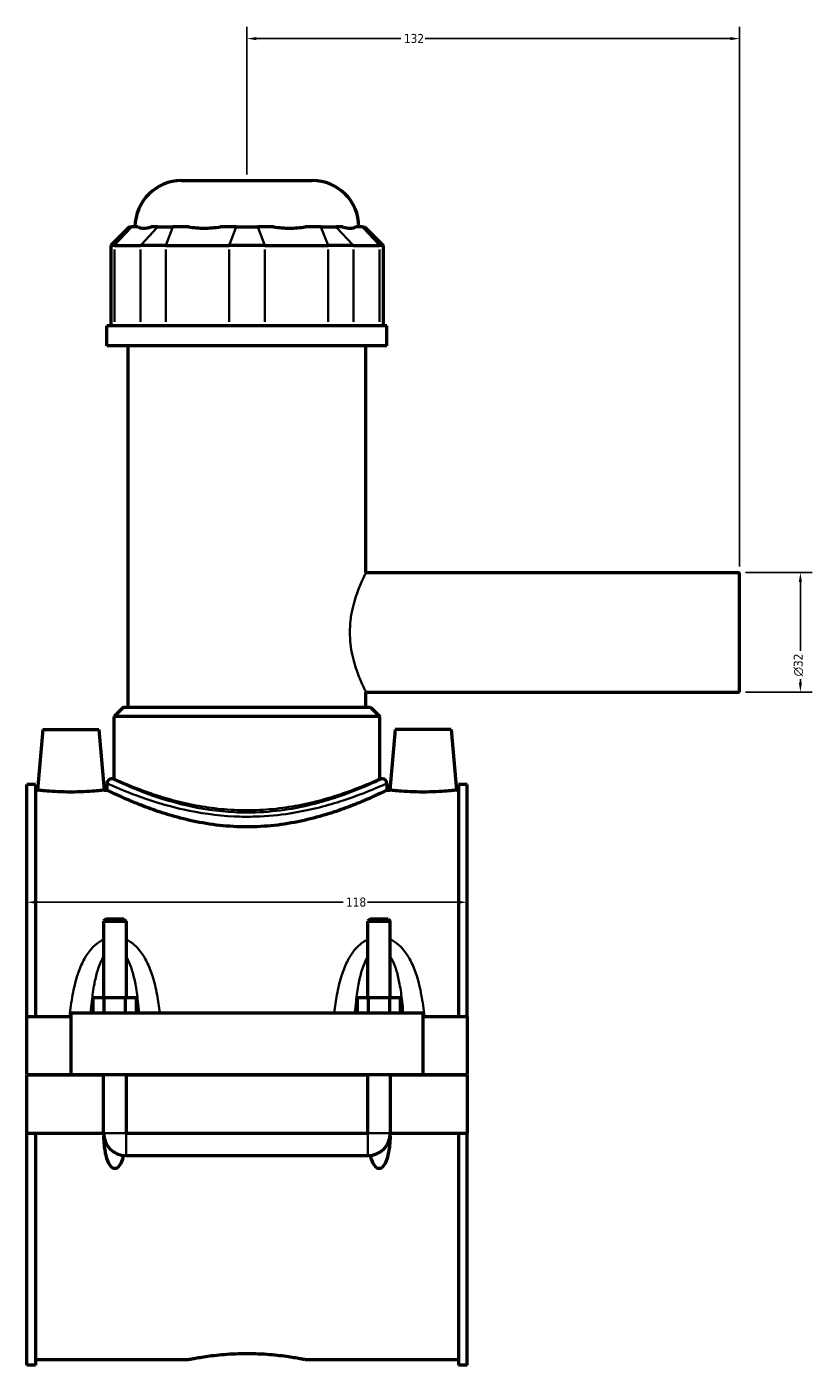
# Model space of a CAD drawing. Header units: millimetres. Extents: x -255 to 976, y -117 to 1161.
# Tile 1 of 7: x -255 to -45, y 269 to 627. Entities that reach past the tile are written whole.
import ezdxf

# ---------------------------------------------------------------- set-up
doc = ezdxf.new("R2010")
doc.units = ezdxf.units.MM
for name, color, linetype, lineweight in [('Dimension (ANSI)', 7, 'Continuous', 25), ('Visible (ANSI)', 7, 'Continuous', 50), ('Visible Narrow (ANSI)', 7, 'Continuous', 35)]:
    doc.layers.add(name, color=color, linetype=linetype, lineweight=lineweight)
doc.styles.add('Note Text (ANSI)', font='tahoma.ttf')
doc.dimstyles.new('Default - mm (ANSI)', dxfattribs={"dimtxt": 2.4, "dimasz": 2.5, "dimexe": 3.175, "dimexo": 1.6002, "dimgap": 0.8, "dimtad": 0, "dimtoh": 1, "dimdec": 0, "dimrnd": 1e-08, "dimzin": 4, "dimdsep": 46, "dimtxsty": 'Note Text (ANSI)', "dimcen": 0.09, "dimdle": 10, "dimclrd": 256, "dimclre": 256, "dimclrt": 5, "dimadec": 1, "dimazin": 1, "dimtfac": 1.27, "dimtofl": 0, "dimtmove": 0, "dimatfit": 3, "dimfxl": 1, "dimtolj": 1, "dimtzin": 4, "dimlwd": -1, "dimlwe": -1, "dimarcsym": 0})

# ---------------------------------------------------------------- blocks, each defined once
blk = doc.blocks.new('*D7')
at = {"layer": 'Defpoints', "color": 0, "transparency": 16777216}
for p in [(-255.45, 393.14), (-137.45, 393.14), (-137.45, 392.65)]:
    blk.add_point(p, dxfattribs=at)
at = {"layer": 'Dimension (ANSI)', "transparency": 16777216}
for p, q in [((-252.95, 392.65), (-170.71, 392.65)), ((-139.95, 392.65), (-164.19, 392.65))]:
    blk.add_line(p, q, dxfattribs=at)
for points in [[(-252.95, 393.07), (-252.95, 392.24), (-255.45, 392.65)], [(-139.95, 393.07), (-139.95, 392.24), (-137.45, 392.65)]]:
    blk.add_solid(points, dxfattribs=at)
at = {"layer": 'Dimension (ANSI)', "color": 5, "transparency": 16777216, "insert": (-169.91, 393.91), "char_height": 2.4, "attachment_point": 1, "style": 'Note Text (ANSI)'}
blk.add_mtext('\\A1;118', dxfattribs=at)
blk = doc.blocks.new('*D8')
at = {"layer": 'Defpoints', "color": 0, "transparency": 16777216}
for p in [(-196.45, 623.94), (-196.45, 585.94), (-64.45, 480.94)]:
    blk.add_point(p, dxfattribs=at)
at = {"layer": 'Dimension (ANSI)', "transparency": 16777216}
for p, q in [((-196.45, 587.54), (-196.45, 627.11)), ((-193.95, 623.94), (-155.2, 623.94)), ((-66.95, 623.94), (-148.7, 623.94)), ((-64.45, 482.54), (-64.45, 627.11))]:
    blk.add_line(p, q, dxfattribs=at)
for points in [[(-193.95, 624.36), (-193.95, 623.52), (-196.45, 623.94)], [(-66.95, 624.36), (-66.95, 623.52), (-64.45, 623.94)]]:
    blk.add_solid(points, dxfattribs=at)
at = {"layer": 'Dimension (ANSI)', "color": 5, "transparency": 16777216, "insert": (-154.4, 625.19), "char_height": 2.4, "attachment_point": 1, "style": 'Note Text (ANSI)'}
blk.add_mtext('\\A1;132', dxfattribs=at)
blk = doc.blocks.new('*D9')
at = {"layer": 'Defpoints', "color": 0, "transparency": 16777216}
for p in [(-64.45, 480.94), (-64.45, 448.94), (-48.18, 448.94)]:
    blk.add_point(p, dxfattribs=at)
at = {"layer": 'Dimension (ANSI)', "transparency": 16777216}
for p, q in [((-62.85, 480.94), (-45, 480.94)), ((-48.18, 478.44), (-48.18, 460.01)), ((-48.18, 451.44), (-48.18, 452.36)), ((-62.85, 448.94), (-45, 448.94))]:
    blk.add_line(p, q, dxfattribs=at)
for points in [[(-48.59, 478.44), (-47.76, 478.44), (-48.18, 480.94)], [(-48.59, 451.44), (-47.76, 451.44), (-48.18, 448.94)]]:
    blk.add_solid(points, dxfattribs=at)
at = {"layer": 'Dimension (ANSI)', "color": 5, "transparency": 16777216, "insert": (-49.98, 453.16), "char_height": 2.4, "attachment_point": 1, "rotation": 90, "style": 'Note Text (ANSI)'}
blk.add_mtext('\\A1;{\\fAIGDT|b0|i0;\\H2.4000;\\ln}\\fTahoma|b0|i0;\\H2.4000;32', dxfattribs=at)

msp = doc.modelspace()

# ---------------------------------------------------------------- linework, layer by layer
at = {"layer": 'Visible (ANSI)'}
for p, q in [((-213.95, 585.94), (-178.95, 585.94)), ((-227.92, 573.55), (-232.92, 568.55)), ((-227.92, 573.55), (-227.35, 573.55)), ((-225.6, 573.55), (-227.35, 573.55)), ((-220.33, 573.55), (-222.08, 573.55)), ((-220.33, 573.55), (-216.27, 573.55)), ((-212.04, 573.55), (-216.27, 573.55)), ((-199.32, 573.55), (-203.54, 573.55)), ((-199.32, 573.55), (-193.58, 573.55)), ((-189.35, 573.55), (-193.58, 573.55)), ((-176.63, 573.55), (-180.85, 573.55)), ((-176.63, 573.55), (-172.57, 573.55)), ((-170.82, 573.55), (-172.57, 573.55)), ((-165.55, 573.55), (-167.3, 573.55)), ((-165.55, 573.55), (-164.98, 573.55)), ((-164.98, 573.55), (-159.98, 568.55)), ((-231.97, 568.55), (-232.92, 568.55)), ((-232.92, 568.55), (-232.92, 547)), ((-231.97, 568.55), (-224.95, 568.55)), ((-218.18, 568.55), (-224.95, 568.55)), ((-218.18, 568.55), (-201.23, 568.55)), ((-191.66, 568.55), (-201.23, 568.55)), ((-191.66, 568.55), (-174.71, 568.55)), ((-167.95, 568.55), (-174.71, 568.55)), ((-167.95, 568.55), (-160.93, 568.55)), ((-159.98, 568.55), (-160.93, 568.55)), ((-159.98, 568.55), (-159.98, 547)), ((-158.95, 547), (-233.95, 547)), ((-233.95, 541.69), (-233.95, 547)), ((-158.95, 541.69), (-158.95, 547)), ((-158.95, 541.69), (-233.95, 541.69)), ((-228.32, 444.94), (-228.32, 541.69)), ((-164.57, 480.94), (-164.57, 541.69)), ((-164.57, 480.94), (-64.45, 480.94)), ((-64.45, 448.94), (-64.45, 480.94)), ((-164.57, 444.94), (-164.57, 448.94)), ((-164.57, 448.94), (-64.45, 448.94)), ((-229.57, 444.94), (-232.07, 442.44)), ((-229.57, 444.94), (-163.32, 444.94)), ((-163.32, 444.94), (-160.82, 442.44)), ((-160.82, 442.44), (-232.07, 442.44)), ((-232.07, 425.74), (-232.07, 442.44)), ((-160.82, 425.74), (-160.82, 442.44)), ((-251.15, 438.94), (-252.57, 422.69)), ((-251.15, 438.94), (-236.15, 438.94)), ((-236.15, 438.94), (-234.73, 422.69)), ((-156.75, 438.94), (-158.17, 422.69)), ((-141.75, 438.94), (-156.75, 438.94)), ((-141.75, 438.94), (-140.33, 422.69)), ((-255.45, 362.06), (-255.45, 424.21)), ((-253.09, 424.21), (-255.45, 424.21)), ((-253.09, 424.21), (-253.09, 362.06)), ((-233.95, 424.49), (-233.95, 422.69)), ((-232.07, 425.74), (-232.7, 425.74)), ((-160.2, 425.74), (-160.82, 425.74)), ((-158.95, 424.49), (-158.95, 422.69)), ((-139.81, 424.21), (-139.81, 362.06)), ((-137.45, 424.21), (-139.81, 424.21)), ((-137.45, 362.06), (-137.45, 424.21)), ((-253.09, 422.69), (-252.57, 422.69)), ((-234.73, 422.69), (-233.95, 422.69)), ((-158.95, 422.69), (-158.17, 422.69)), ((-140.33, 422.69), (-139.81, 422.69)), ((-234.25, 388.16), (-234.85, 387.56)), ((-234.85, 387.56), (-228.85, 387.56)), ((-234.85, 387.56), (-234.85, 367.06)), ((-229.45, 388.16), (-234.25, 388.16)), ((-229.45, 388.16), (-228.85, 387.56)), ((-228.85, 387.56), (-228.85, 367.06)), ((-163.45, 388.16), (-164.05, 387.56)), ((-164.05, 387.56), (-158.05, 387.56)), ((-164.05, 367.06), (-164.05, 387.56)), ((-158.65, 388.16), (-163.45, 388.16)), ((-158.65, 388.16), (-158.05, 387.56)), ((-158.05, 367.06), (-158.05, 387.56)), ((-237.62, 363.06), (-237.62, 367.06)), ((-234.73, 367.06), (-237.62, 367.06)), ((-234.73, 363.06), (-234.73, 367.06)), ((-228.96, 367.06), (-234.73, 367.06)), ((-228.96, 363.06), (-228.96, 367.06)), ((-226.07, 367.06), (-228.96, 367.06)), ((-226.07, 363.06), (-226.07, 367.06)), ((-166.82, 363.06), (-166.82, 367.06)), ((-163.93, 367.06), (-166.82, 367.06)), ((-163.93, 363.06), (-163.93, 367.06)), ((-158.16, 367.06), (-163.93, 367.06)), ((-158.16, 363.06), (-158.16, 367.06)), ((-155.27, 367.06), (-158.16, 367.06)), ((-155.27, 363.06), (-155.27, 367.06)), ((-255.45, 362.06), (-243.65, 362.06)), ((-255.45, 346.49), (-255.45, 362.06)), ((-243.65, 363.06), (-243.65, 346.49)), ((-243.65, 363.06), (-149.25, 363.06)), ((-149.25, 346.49), (-149.25, 363.06)), ((-149.25, 362.06), (-137.45, 362.06)), ((-137.45, 362.06), (-137.45, 346.49)), ((-255.45, 346.49), (-243.65, 346.49)), ((-255.45, 330.81), (-255.45, 346.39)), ((-234.85, 346.39), (-255.45, 346.39)), ((-243.65, 346.49), (-149.25, 346.49)), ((-234.85, 346.49), (-234.85, 346.39)), ((-234.85, 330.81), (-234.85, 346.39)), ((-228.85, 346.49), (-228.85, 346.39)), ((-228.85, 346.39), (-228.85, 330.81)), ((-164.05, 346.39), (-228.85, 346.39)), ((-164.05, 346.39), (-164.05, 346.49)), ((-164.05, 330.81), (-164.05, 346.39)), ((-158.05, 346.39), (-158.05, 346.49)), ((-158.05, 346.39), (-158.05, 330.81)), ((-137.45, 346.39), (-158.05, 346.39)), ((-149.25, 346.49), (-137.45, 346.49)), ((-137.45, 346.39), (-137.45, 330.81)), ((-255.45, 268.66), (-255.45, 330.81)), ((-255.45, 330.81), (-234.85, 330.81)), ((-253.09, 330.81), (-253.09, 268.66)), ((-228.85, 330.81), (-164.05, 330.81)), ((-158.05, 330.81), (-137.45, 330.81)), ((-139.81, 330.81), (-139.81, 268.66)), ((-137.45, 268.66), (-137.45, 330.81)), ((-228.85, 324.81), (-164.05, 324.81)), ((-253.09, 270.19), (-212.13, 270.19)), ((-180.77, 270.19), (-139.81, 270.19)), ((-253.09, 268.66), (-255.45, 268.66)), ((-137.45, 268.66), (-139.81, 268.66))]:
    msp.add_line(p, q, dxfattribs=at)
for centre, radius, start, end in [((-213.95, 573.44), 12.5, 90, 179.4958), ((-178.95, 573.44), 12.5, 0.5042, 90), ((-232.7, 424.49), 1.25, 90, 180), ((-160.2, 424.49), 1.25, 0, 90), ((-228.85, 330.81), 6, 180, 270), ((-164.05, 330.81), 6, 270, 0)]:
    msp.add_arc(centre, radius, start, end, dxfattribs=at)
for points, knots in [([(-225.6, 573.55), (-225.23, 573.31), (-224.72, 573.2), (-224.16, 573.2), (-223.6, 573.2), (-222.89, 573.31), (-222.08, 573.55)], [-0.4379883, -0.4379883, -0.4379883, -0.4379883, 0, 0, 0, 0.4379883, 0.4379883, 0.4379883, 0.4379883]), ([(-212.04, 573.55), (-210.7, 573.31), (-209.28, 573.2), (-207.93, 573.2), (-206.58, 573.2), (-205.07, 573.31), (-203.54, 573.55)], [-0.4379883, -0.4379883, -0.4379883, -0.4379883, 0, 0, 0, 0.4379883, 0.4379883, 0.4379883, 0.4379883]), ([(-189.35, 573.55), (-187.83, 573.31), (-186.32, 573.2), (-184.97, 573.2), (-183.62, 573.2), (-182.19, 573.31), (-180.85, 573.55)], [-0.4379883, -0.4379883, -0.4379883, -0.4379883, 0, 0, 0, 0.4379883, 0.4379883, 0.4379883, 0.4379883]), ([(-170.82, 573.55), (-170, 573.31), (-169.29, 573.2), (-168.73, 573.2), (-168.17, 573.2), (-167.67, 573.31), (-167.3, 573.55)], [-0.4379883, -0.4379883, -0.4379883, -0.4379883, 0, 0, 0, 0.4379883, 0.4379883, 0.4379883, 0.4379883]), ([(-234.73, 422.69), (-234.73, 422.69), (-234.95, 422.66), (-235.86, 422.56), (-236.54, 422.49), (-238.12, 422.36), (-239.12, 422.29), (-241.32, 422.19), (-242.52, 422.16), (-244.77, 422.16), (-245.97, 422.19), (-248.17, 422.29), (-249.17, 422.36), (-250.76, 422.49), (-251.44, 422.56), (-252.35, 422.66), (-252.57, 422.69), (-252.57, 422.69)], [1.349107, 1.349107, 1.349107, 1.349107, 1.686182, 1.686182, 2.023257, 2.023257, 2.360736, 2.360736, 2.698215, 2.698215, 3.035694, 3.035694, 3.373173, 3.373173, 3.710248, 3.710248, 4.047322, 4.047322, 4.047322, 4.047322]), ([(-158.95, 422.69), (-158.95, 422.69), (-159.18, 422.57), (-160.15, 422.1), (-160.89, 421.75), (-162.81, 420.86), (-164.01, 420.32), (-166.74, 419.16), (-168.29, 418.54), (-171.57, 417.32), (-173.43, 416.68), (-177.48, 415.46), (-179.68, 414.88), (-184.28, 413.9), (-186.69, 413.5), (-191.57, 412.97), (-194.04, 412.83), (-198.85, 412.83), (-201.32, 412.97), (-206.2, 413.5), (-208.61, 413.9), (-213.21, 414.88), (-215.41, 415.46), (-219.46, 416.68), (-221.32, 417.32), (-224.6, 418.54), (-226.15, 419.16), (-228.89, 420.32), (-230.08, 420.86), (-232.01, 421.75), (-232.74, 422.1), (-233.71, 422.57), (-233.95, 422.69), (-233.95, 422.69)], [5.761547, 5.761547, 5.761547, 5.761547, 6.480829, 6.480829, 7.200111, 7.200111, 7.919393, 7.919393, 8.638675, 8.638675, 9.35978, 9.35978, 10.080885, 10.080885, 10.80199, 10.80199, 11.523094, 11.523094, 12.244199, 12.244199, 12.965304, 12.965304, 13.686409, 13.686409, 14.407514, 14.407514, 15.126796, 15.126796, 15.846078, 15.846078, 16.56536, 16.56536, 17.284642, 17.284642, 17.284642, 17.284642]), ([(-140.33, 422.69), (-140.33, 422.69), (-140.55, 422.66), (-141.46, 422.56), (-142.14, 422.49), (-143.72, 422.36), (-144.72, 422.29), (-146.92, 422.19), (-148.12, 422.16), (-149.25, 422.16), (-150.37, 422.16), (-151.57, 422.19), (-153.77, 422.29), (-154.77, 422.36), (-156.36, 422.49), (-157.04, 422.56), (-157.95, 422.66), (-158.17, 422.69), (-158.17, 422.69)], [4.047322, 4.047322, 4.047322, 4.047322, 4.384397, 4.384397, 4.721472, 4.721472, 5.058951, 5.058951, 5.39643, 5.39643, 5.39643, 5.733909, 5.733909, 6.071388, 6.071388, 6.408462, 6.408462, 6.745537, 6.745537, 6.745537, 6.745537]), ([(-229.5, 324.85), (-229.6, 324.43), (-229.72, 323.99), (-230.09, 322.97), (-230.36, 322.39), (-230.89, 321.79), (-231.05, 321.63), (-231.33, 321.46), (-231.43, 321.42), (-231.64, 321.36), (-231.74, 321.34), (-231.95, 321.34), (-232.06, 321.36), (-232.26, 321.42), (-232.36, 321.46), (-232.64, 321.63), (-232.81, 321.79), (-233.33, 322.39), (-233.6, 322.97), (-234.04, 324.17), (-234.19, 324.8), (-234.54, 326.56), (-234.67, 327.79), (-234.77, 329.4), (-234.79, 329.73), (-234.8, 330.07)], [1.54023, 1.54023, 1.54023, 1.54023, 1.669978, 1.669978, 1.855537, 1.855537, 1.919011, 1.919011, 1.950748, 1.950748, 1.982484, 1.982484, 2.014221, 2.014221, 2.045958, 2.045958, 2.109431, 2.109431, 2.29499, 2.29499, 2.480549, 2.480549, 2.851654, 2.851654, 2.946843, 2.946843, 2.946843, 2.946843]), ([(-158.09, 330.07), (-158.11, 329.73), (-158.12, 329.4), (-158.22, 327.79), (-158.35, 326.56), (-158.7, 324.8), (-158.86, 324.17), (-159.29, 322.97), (-159.56, 322.39), (-160.09, 321.79), (-160.25, 321.63), (-160.53, 321.46), (-160.63, 321.42), (-160.84, 321.36), (-160.94, 321.34), (-161.15, 321.34), (-161.26, 321.36), (-161.46, 321.42), (-161.56, 321.46), (-161.84, 321.63), (-162.01, 321.79), (-162.53, 322.39), (-162.8, 322.97), (-163.17, 323.99), (-163.29, 324.43), (-163.39, 324.85)], [1.018126, 1.018126, 1.018126, 1.018126, 1.113315, 1.113315, 1.484419, 1.484419, 1.669978, 1.669978, 1.855537, 1.855537, 1.919011, 1.919011, 1.950748, 1.950748, 1.982484, 1.982484, 2.014221, 2.014221, 2.045958, 2.045958, 2.109431, 2.109431, 2.29499, 2.29499, 2.424739, 2.424739, 2.424739, 2.424739]), ([(-212.13, 270.19), (-212.13, 270.19), (-212.03, 270.21), (-211.63, 270.29), (-211.33, 270.35), (-210.53, 270.5), (-210.03, 270.6), (-208.88, 270.79), (-208.23, 270.9), (-206.84, 271.1), (-206.06, 271.21), (-204.35, 271.41), (-203.42, 271.5), (-201.49, 271.66), (-200.48, 271.72), (-198.45, 271.8), (-197.43, 271.82), (-195.46, 271.82), (-194.44, 271.8), (-192.41, 271.72), (-191.4, 271.66), (-189.47, 271.5), (-188.55, 271.41), (-186.84, 271.21), (-186.05, 271.1), (-184.67, 270.9), (-184.01, 270.79), (-182.86, 270.6), (-182.36, 270.5), (-181.56, 270.35), (-181.26, 270.29), (-180.86, 270.21), (-180.77, 270.19), (-180.77, 270.19)], [2.369868, 2.369868, 2.369868, 2.369868, 2.666092, 2.666092, 2.962316, 2.962316, 3.25854, 3.25854, 3.554764, 3.554764, 3.851007, 3.851007, 4.14725, 4.14725, 4.443492, 4.443492, 4.739735, 4.739735, 5.035978, 5.035978, 5.332221, 5.332221, 5.628463, 5.628463, 5.924706, 5.924706, 6.22093, 6.22093, 6.517154, 6.517154, 6.813379, 6.813379, 7.109603, 7.109603, 7.109603, 7.109603])]:
    msp.add_open_spline(points, degree=3, knots=knots, dxfattribs=at)
at = {"layer": 'Visible Narrow (ANSI)'}
for p, q in [((-227.58, 573.3), (-231.73, 568.8)), ((-224.71, 568.8), (-220.56, 573.3)), ((-216.36, 573.3), (-218.08, 568.8)), ((-199.41, 573.3), (-201.14, 568.8)), ((-193.48, 573.3), (-191.76, 568.8)), ((-176.53, 573.3), (-174.81, 568.8)), ((-172.34, 573.3), (-168.18, 568.8)), ((-165.32, 573.3), (-161.16, 568.8)), ((-231.97, 548.08), (-231.97, 567.47)), ((-224.95, 567.47), (-224.95, 548.08)), ((-218.18, 548.08), (-218.18, 567.47)), ((-201.23, 567.47), (-201.23, 548.08)), ((-191.66, 548.08), (-191.66, 567.47)), ((-174.71, 567.47), (-174.71, 548.08)), ((-167.95, 548.08), (-167.95, 567.47)), ((-160.93, 567.47), (-160.93, 548.08)), ((-234.81, 330.81), (-228.88, 330.81)), ((-228.85, 324.85), (-228.85, 330.78)), ((-164.05, 324.85), (-164.05, 330.78)), ((-158.08, 330.81), (-164.01, 330.81))]:
    msp.add_line(p, q, dxfattribs=at)
for points, knots in [([(-164.57, 448.94), (-164.57, 448.94), (-164.62, 449.04), (-164.83, 449.45), (-164.98, 449.77), (-165.37, 450.59), (-165.6, 451.1), (-166.11, 452.27), (-166.38, 452.93), (-167.18, 455.03), (-167.77, 456.8), (-168.41, 459.75), (-168.59, 460.78), (-168.82, 462.86), (-168.88, 463.91), (-168.88, 465.97), (-168.82, 467.02), (-168.59, 469.1), (-168.41, 470.13), (-167.77, 473.08), (-167.18, 474.85), (-166.38, 476.95), (-166.11, 477.61), (-165.6, 478.78), (-165.37, 479.29), (-164.98, 480.11), (-164.83, 480.43), (-164.62, 480.84), (-164.57, 480.94), (-164.57, 480.94)], [2.460547, 2.460547, 2.460547, 2.460547, 2.767688, 2.767688, 3.074829, 3.074829, 3.38197, 3.38197, 3.689111, 3.689111, 4.305102, 4.305102, 4.613098, 4.613098, 4.921094, 4.921094, 5.22909, 5.22909, 5.537085, 5.537085, 6.153077, 6.153077, 6.460218, 6.460218, 6.767359, 6.767359, 7.0745, 7.0745, 7.381641, 7.381641, 7.381641, 7.381641]), ([(-233.95, 424.49), (-233.95, 424.49), (-233.92, 424.48), (-233.52, 424.3), (-232.16, 423.68), (-227.71, 421.85), (-224.61, 420.65), (-218.6, 418.77), (-216.09, 418.08), (-209.25, 416.55), (-204.65, 415.86), (-197.98, 415.55), (-196.02, 415.54), (-190.97, 415.7), (-187.89, 416), (-179.98, 417.21), (-175.43, 418.4), (-168.42, 420.62), (-165.74, 421.64), (-161.48, 423.36), (-159.99, 424.02), (-159.08, 424.43), (-158.95, 424.49), (-158.95, 424.49)], [-28.760146, -28.760146, -28.760146, -28.760146, -28.513815, -28.513815, -27.068725, -27.068725, -25.602708, -25.602708, -24.715063, -24.715063, -23.342615, -23.342615, -22.780004, -22.780004, -21.88022, -21.88022, -20.354901, -20.354901, -19.100151, -19.100151, -17.775772, -17.775772, -17.256075, -17.256075, -17.256075, -17.256075]), ([(-160.2, 425.74), (-160.2, 425.74), (-160.32, 425.68), (-161.21, 425.27), (-162.65, 424.59), (-166.76, 422.85), (-169.36, 421.81), (-176.13, 419.55), (-180.53, 418.34), (-188.18, 417.11), (-191.15, 416.81), (-196.04, 416.64), (-197.93, 416.66), (-204.37, 416.98), (-208.83, 417.67), (-215.44, 419.23), (-217.86, 419.93), (-223.67, 421.84), (-226.67, 423.06), (-230.97, 424.92), (-232.28, 425.54), (-232.67, 425.73), (-232.7, 425.74), (-232.7, 425.74)], [17.256075, 17.256075, 17.256075, 17.256075, 17.775772, 17.775772, 19.100151, 19.100151, 20.354901, 20.354901, 21.88022, 21.88022, 22.780004, 22.780004, 23.342615, 23.342615, 24.715063, 24.715063, 25.602708, 25.602708, 27.068725, 27.068725, 28.513815, 28.513815, 28.760146, 28.760146, 28.760146, 28.760146]), ([(-160.82, 425.74), (-160.82, 425.74), (-161.04, 425.64), (-161.96, 425.23), (-162.66, 424.93), (-164.49, 424.16), (-165.62, 423.69), (-168.22, 422.69), (-169.69, 422.16), (-172.82, 421.11), (-174.59, 420.56), (-178.45, 419.51), (-180.54, 419.02), (-184.91, 418.19), (-187.2, 417.85), (-191.83, 417.4), (-194.17, 417.29), (-198.72, 417.29), (-201.06, 417.4), (-205.69, 417.85), (-207.98, 418.19), (-212.36, 419.02), (-214.45, 419.51), (-218.3, 420.56), (-220.07, 421.11), (-223.2, 422.16), (-224.67, 422.69), (-227.28, 423.69), (-228.41, 424.16), (-230.24, 424.93), (-230.93, 425.23), (-231.85, 425.64), (-232.07, 425.74), (-232.07, 425.74)], [5.453895, 5.453895, 5.453895, 5.453895, 6.135058, 6.135058, 6.81622, 6.81622, 7.497383, 7.497383, 8.178546, 8.178546, 8.860857, 8.860857, 9.543168, 9.543168, 10.225479, 10.225479, 10.90779, 10.90779, 11.590102, 11.590102, 12.272413, 12.272413, 12.954724, 12.954724, 13.637035, 13.637035, 14.318198, 14.318198, 14.999361, 14.999361, 15.680523, 15.680523, 16.361686, 16.361686, 16.361686, 16.361686]), ([(-234.85, 382.69), (-235.65, 382.33), (-236.38, 381.85), (-237.6, 380.79), (-238.12, 380.24), (-239.3, 378.75), (-239.9, 377.75), (-241.02, 375.5), (-241.51, 374.23), (-242.44, 371.29), (-242.83, 369.6), (-243.51, 365.97), (-243.77, 364.03), (-243.97, 362.06)], [-2.813102, -2.813102, -2.813102, -2.813102, -2.548194, -2.548194, -2.320708, -2.320708, -1.970595, -1.970595, -1.567436, -1.567436, -1.062138, -1.062138, -0.50667, -0.50667, -0.50667, -0.50667]), ([(-219.83, 363.06), (-220.02, 364.69), (-220.24, 366.29), (-220.86, 369.6), (-221.26, 371.29), (-222.19, 374.23), (-222.68, 375.5), (-223.79, 377.75), (-224.4, 378.75), (-225.58, 380.24), (-226.09, 380.79), (-227.31, 381.85), (-228.05, 382.33), (-228.85, 382.69)], [-5.645643, -5.645643, -5.645643, -5.645643, -5.184742, -5.184742, -4.679444, -4.679444, -4.276286, -4.276286, -3.926172, -3.926172, -3.698686, -3.698686, -3.433778, -3.433778, -3.433778, -3.433778]), ([(-164.05, 382.69), (-164.85, 382.33), (-165.58, 381.85), (-166.8, 380.79), (-167.32, 380.24), (-168.5, 378.75), (-169.1, 377.75), (-170.22, 375.5), (-170.71, 374.23), (-171.64, 371.29), (-172.03, 369.6), (-172.65, 366.29), (-172.88, 364.69), (-173.06, 363.06)], [-2.813102, -2.813102, -2.813102, -2.813102, -2.548194, -2.548194, -2.320708, -2.320708, -1.970595, -1.970595, -1.567436, -1.567436, -1.062138, -1.062138, -0.601237, -0.601237, -0.601237, -0.601237]), ([(-148.92, 362.06), (-149.12, 364.03), (-149.38, 365.97), (-150.06, 369.6), (-150.46, 371.29), (-151.39, 374.23), (-151.88, 375.5), (-152.99, 377.75), (-153.6, 378.75), (-154.78, 380.24), (-155.29, 380.79), (-156.51, 381.85), (-157.25, 382.33), (-158.05, 382.69)], [-5.74021, -5.74021, -5.74021, -5.74021, -5.184742, -5.184742, -4.679444, -4.679444, -4.276285, -4.276285, -3.926172, -3.926172, -3.698686, -3.698686, -3.433778, -3.433778, -3.433778, -3.433778]), ([(-238.3, 363.06), (-238.22, 364.09), (-238.13, 365.11), (-237.84, 367.7), (-237.62, 369.25), (-237.12, 371.96), (-236.85, 373.12), (-236.24, 375.18), (-235.91, 376.1), (-235.31, 377.37), (-235.09, 377.78), (-234.85, 378.17)], [0.742388, 0.742388, 0.742388, 0.742388, 1.062138, 1.062138, 1.567436, 1.567436, 1.970595, 1.970595, 2.320708, 2.320708, 2.50608, 2.50608, 2.50608, 2.50608]), ([(-228.85, 378.17), (-228.6, 377.78), (-228.38, 377.37), (-227.78, 376.1), (-227.46, 375.18), (-226.84, 373.12), (-226.58, 371.96), (-226.07, 369.25), (-225.85, 367.7), (-225.57, 365.11), (-225.47, 364.09), (-225.39, 363.06)], [3.7408, 3.7408, 3.7408, 3.7408, 3.926172, 3.926172, 4.276286, 4.276286, 4.679444, 4.679444, 5.184742, 5.184742, 5.504492, 5.504492, 5.504492, 5.504492]), ([(-167.5, 363.06), (-167.42, 364.09), (-167.33, 365.11), (-167.04, 367.7), (-166.82, 369.25), (-166.32, 371.96), (-166.05, 373.12), (-165.44, 375.18), (-165.11, 376.1), (-164.51, 377.37), (-164.29, 377.78), (-164.05, 378.17)], [0.742388, 0.742388, 0.742388, 0.742388, 1.062138, 1.062138, 1.567436, 1.567436, 1.970595, 1.970595, 2.320708, 2.320708, 2.50608, 2.50608, 2.50608, 2.50608]), ([(-158.05, 378.17), (-157.8, 377.78), (-157.58, 377.37), (-156.98, 376.1), (-156.66, 375.18), (-156.04, 373.12), (-155.78, 371.96), (-155.27, 369.25), (-155.05, 367.7), (-154.77, 365.11), (-154.67, 364.09), (-154.59, 363.06)], [3.7408, 3.7408, 3.7408, 3.7408, 3.926172, 3.926172, 4.276285, 4.276285, 4.679444, 4.679444, 5.184742, 5.184742, 5.504492, 5.504492, 5.504492, 5.504492])]:
    msp.add_open_spline(points, degree=3, knots=knots, dxfattribs=at)

# ---------------------------------------------------------------- dimensions: what is measured, and where the dimension line sits
at = {"layer": 'Dimension (ANSI)'}
for base, p1, p2, override, picture, middle in [((-196.45, 623.94), (-64.45, 480.94), (-196.45, 585.94), {"dimgap": 0.8, "dimtoh": 0, "dimdec": 0, "dimtol": 0, "dimlim": 0, "dimtp": 0, "dimtm": 0, "dimtdec": 2, "dimatfit": 1}, '*D8', (-151.95, 623.94)), ((-137.45, 392.65), (-255.45, 393.14), (-137.45, 393.14), {"dimgap": 0.8, "dimtoh": 0, "dimdec": 0, "dimse1": 1, "dimse2": 1, "dimtol": 0, "dimlim": 0, "dimtp": 0, "dimtm": 0, "dimtdec": 2, "dimatfit": 1}, '*D7', (-167.45, 392.65))]:
    dim = msp.add_linear_dim(base=base, p1=p1, p2=p2, angle=180, dimstyle='Default - mm (ANSI)', override=override, dxfattribs=at)
    dim.commit()
    dim.dimension.update_dxf_attribs({"geometry": picture, "text_midpoint": middle, "dimtype": 160})
dim = msp.add_linear_dim(base=(-48.18, 448.94), p1=(-64.45, 480.94), p2=(-64.45, 448.94), angle=90, text='{\\fAIGDT|b0|i0;\\H2.4000;\\ln}\\fTahoma|b0|i0;\\H2.4000;<>', dimstyle='Default - mm (ANSI)', override={"dimgap": 0.8, "dimtoh": 0, "dimdec": 0, "dimtol": 0, "dimlim": 0, "dimtp": 0, "dimtm": 0, "dimtdec": 2, "dimatfit": 1}, dxfattribs=at)
dim.commit()
dim.dimension.update_dxf_attribs({"geometry": '*D9', "text_midpoint": (-48.18, 456.19), "dimtype": 160})

doc.saveas('drawing.dxf')
